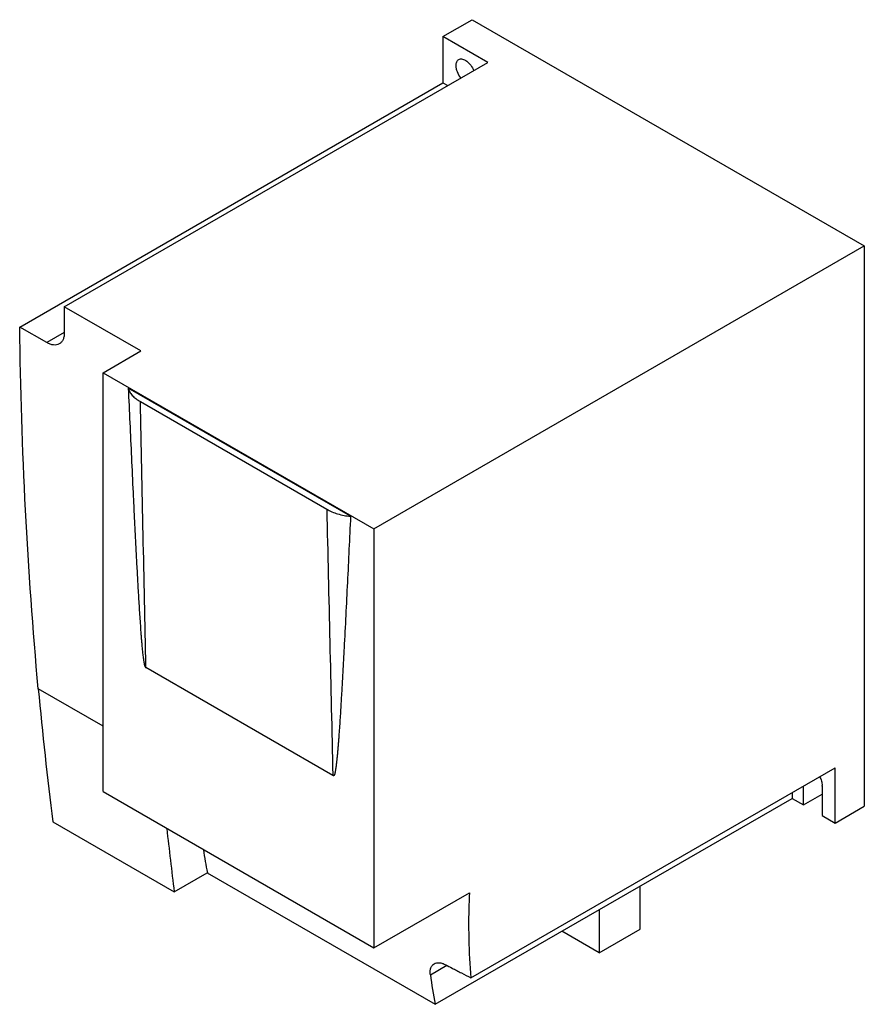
# Model space of a CAD drawing. Header units: millimetres. Extents: x 24 to 184, y 51 to 238.
import ezdxf

# ---------------------------------------------------------------- set-up
doc = ezdxf.new("R2010")
doc.units = ezdxf.units.MM
doc.header["$LTSCALE"] = 18.812764
doc.layers.get('0').update_dxf_attribs({"linetype": 'CONTINUOUS'})

msp = doc.modelspace()

# ---------------------------------------------------------------- linework, layer by layer
at = {"color": 7, "linetype": 'Continuous'}
for p, q in [((103.8, 234.73), (109.31, 237.91)), ((109.31, 237.91), (183.56, 195.05)), ((103.8, 234.73), (103.8, 225.96)), ((112.28, 229.83), (103.8, 234.73)), ((32.09, 183.53), (112.28, 229.83)), ((23.67, 179.7), (103.8, 225.96)), ((103.8, 225.96), (104.69, 225.45)), ((90.72, 141.45), (183.56, 195.05)), ((183.56, 195.05), (183.56, 88.9)), ((46.58, 175.16), (32.09, 183.53)), ((28.81, 176.74), (23.67, 179.7)), ((32.12, 178.65), (28.81, 176.74)), ((39.45, 171.04), (46.58, 175.16)), ((39.45, 91.68), (39.45, 171.04)), ((39.45, 171.04), (90.72, 141.45)), ((86.31, 143.84), (44.22, 168.14)), ((46.51, 165.58), (81.8, 145.21)), ((90.72, 141.45), (90.72, 62.08)), ((47.58, 115.26), (82.95, 94.83)), ((39.45, 104.06), (27.19, 111.14)), ((109.08, 56.4), (178.04, 96.21)), ((178.04, 85.72), (178.04, 96.21)), ((39.45, 91.68), (90.72, 62.08)), ((169.91, 91.52), (169.91, 90.41)), ((172.03, 89.19), (172.03, 92.74)), ((175.57, 92.69), (175.57, 87.15)), ((102.33, 51.39), (169.91, 90.41)), ((169.91, 90.41), (172.03, 89.19)), ((172.03, 89.19), (175.57, 91.23)), ((178.04, 85.72), (183.56, 88.9)), ((29.94, 85.95), (52.92, 72.68)), ((175.57, 87.15), (178.04, 85.72)), ((52.92, 72.68), (59.19, 76.3)), ((59.19, 76.3), (102.33, 51.39)), ((141.13, 65.63), (141.13, 73.8)), ((90.72, 62.08), (108.82, 72.53)), ((133.35, 69.31), (133.35, 61.14)), ((133.35, 61.14), (141.13, 65.63)), ((133.35, 61.14), (126.28, 65.23)), ((101.41, 56.99), (104.52, 58.78))]:
    msp.add_line(p, q, dxfattribs=at)
for centre, radius, start, end in [((984.01, 187.18), 951.93, 180.21996, 180.51373), ((869.52, 190.58), 846.07, 185.38812, 187.10422), ((173.36, 92.86), 2.22, 355.787, 0.0448), ((869.01, 174.59), 822.42, 186.27424, 187.11796), ((145.68, 93.37), 88.15, 188.2892, 191.1663), ((233.3, 66.14), 124.65, 177.0615, 179.9674), ((191.14, 68.87), 90.51, 187.5408, 191.1295)]:
    msp.add_arc(centre, radius, start, end, dxfattribs=at)
for points, knots in [([(106.27, 229.22), (106.27, 229.35), (106.29, 229.59), (106.39, 229.92), (106.55, 230.19), (106.71, 230.32), (106.79, 230.36)], [0, 0, 0, 0, 0.289545, 0.549137, 0.782278, 1, 1, 1, 1]), ([(106.79, 230.36), (106.89, 230.42), (107.12, 230.5), (107.51, 230.47), (107.92, 230.33), (108.48, 229.97), (109.11, 229.29), (109.47, 228.62), (109.6, 228.25)], [0, 0, 0, 0, 0.087935, 0.184383, 0.294417, 0.419086, 0.701896, 1, 1, 1, 1]), ([(107.21, 226.87), (106.93, 227.21), (106.58, 227.79), (106.32, 228.61), (106.27, 229.02), (106.27, 229.22)], [0, 0, 0, 0, 0.520751, 0.771464, 1, 1, 1, 1]), ([(27.19, 111.13), (26.16, 122.41), (24.54, 145.25), (23.82, 168.13), (23.67, 179.7)], [0, 0, 0, 0, 0.494403, 1, 1, 1, 1]), ([(32.12, 178.65), (32.12, 178.41), (32.09, 177.96), (31.91, 177.34), (31.61, 176.83), (31.32, 176.59), (31.16, 176.5)], [0, 0, 0, 0, 0.290858, 0.550462, 0.783039, 1, 1, 1, 1]), ([(31.16, 176.5), (31.01, 176.41), (30.65, 176.28), (30.06, 176.27), (29.43, 176.42), (29.02, 176.62), (28.81, 176.74)], [0, 0, 0, 0, 0.216367, 0.448991, 0.708903, 1, 1, 1, 1]), ([(44.22, 168.14), (44.32, 165.94), (44.52, 161.55), (44.82, 154.96), (45.08, 149.47), (45.29, 145.07), (45.45, 141.77), (45.62, 138.47), (45.79, 135.16), (45.94, 132.41), (46.06, 130.2), (46.16, 128.54), (46.26, 126.88), (46.36, 125.22), (46.48, 123.55), (46.58, 122.16), (46.66, 121.05), (46.73, 120.21), (46.8, 119.37), (46.88, 118.52), (46.97, 117.67), (47.05, 117.03), (47.11, 116.61), (47.15, 116.39), (47.18, 116.17), (47.22, 115.99), (47.25, 115.84), (47.27, 115.73), (47.3, 115.62), (47.34, 115.51), (47.38, 115.39), (47.42, 115.29), (47.49, 115.22), (47.55, 115.23), (47.57, 115.25), (47.58, 115.26)], [0, 0, 0, 0, 0.124024, 0.248105, 0.372267, 0.434389, 0.496546, 0.558747, 0.621007, 0.683343, 0.714549, 0.745788, 0.777066, 0.808395, 0.839789, 0.871274, 0.887062, 0.90289, 0.918771, 0.934722, 0.950775, 0.966994, 0.97109, 0.975209, 0.97936, 0.983554, 0.985672, 0.987809, 0.989972, 0.992168, 0.994413, 0.996711, 0.998643, 0.999329, 1, 1, 1, 1]), ([(44.22, 168.14), (44.28, 167.89), (44.48, 167.39), (44.98, 166.71), (45.67, 166.09), (46.21, 165.74), (46.51, 165.58)], [0, 0, 0, 0, 0.214827, 0.450182, 0.711485, 1, 1, 1, 1]), ([(47.58, 115.26), (47.4, 123.64), (47.04, 140.42), (46.69, 157.19), (46.51, 165.58)], [0, 0, 0, 0, 0.500002, 1, 1, 1, 1]), ([(81.8, 145.21), (82.43, 144.82), (83.91, 144.2), (85.48, 143.91), (86.31, 143.84)], [0, 0, 0, 0, 0.473087, 1, 1, 1, 1]), ([(81.8, 145.21), (81.99, 136.81), (82.38, 120.02), (82.76, 103.23), (82.95, 94.83)], [0, 0, 0, 0, 0.500002, 1, 1, 1, 1]), ([(86.31, 143.84), (86.21, 141.75), (86.01, 137.59), (85.71, 131.34), (85.4, 125.1), (85.13, 119.9), (84.91, 115.75), (84.74, 112.64), (84.56, 109.53), (84.41, 106.95), (84.27, 104.89), (84.17, 103.34), (84.08, 102.06), (84, 101.04), (83.94, 100.27), (83.87, 99.51), (83.81, 98.75), (83.74, 98.12), (83.69, 97.61), (83.65, 97.24), (83.61, 96.86), (83.56, 96.49), (83.51, 96.13), (83.46, 95.82), (83.42, 95.58), (83.39, 95.4), (83.35, 95.23), (83.32, 95.09), (83.29, 94.98), (83.26, 94.9), (83.23, 94.82), (83.2, 94.76), (83.17, 94.71), (83.15, 94.68), (83.12, 94.66), (83.08, 94.65), (83.04, 94.68), (82.99, 94.74), (82.96, 94.8), (82.95, 94.84)], [0, 0, 0, 0, 0.126167, 0.25227, 0.378284, 0.504169, 0.567042, 0.629851, 0.692573, 0.755172, 0.786409, 0.817588, 0.848691, 0.864207, 0.879691, 0.895137, 0.910537, 0.925874, 0.933513, 0.941127, 0.94871, 0.956255, 0.963749, 0.971175, 0.974852, 0.978497, 0.9821, 0.985642, 0.987381, 0.989091, 0.99076, 0.992369, 0.993142, 0.993888, 0.994606, 0.995352, 0.996331, 0.997537, 1, 1, 1, 1]), ([(175.11, 94.51), (175.25, 94.25), (175.48, 93.71), (175.58, 93.13), (175.58, 92.86)], [0, 0, 0, 0, 0.525404, 1, 1, 1, 1]), ([(108.66, 66.22), (108.66, 65.38), (108.69, 62.1), (108.87, 58.83), (109.08, 56.4)], [0, 0, 0, 0, 0.254842, 1, 1, 1, 1]), ([(101.41, 56.99), (101.38, 57.22), (101.36, 57.66), (101.46, 58.27), (101.72, 58.77), (101.99, 59), (102.13, 59.08)], [0, 0, 0, 0, 0.297847, 0.557463, 0.786113, 1, 1, 1, 1]), ([(102.13, 59.08), (102.27, 59.16), (102.59, 59.28), (103.14, 59.29), (103.73, 59.16), (104.12, 58.99), (104.33, 58.88)], [0, 0, 0, 0, 0.20882, 0.439613, 0.702317, 1, 1, 1, 1]), ([(104.33, 58.88), (104.72, 58.68), (105.41, 58.31), (106.41, 57.79), (107.6, 57.18), (108.49, 56.71), (109.08, 56.4)], [0, 0, 0, 0, 0.249541, 0.437254, 0.625413, 1, 1, 1, 1])]:
    msp.add_open_spline(points, degree=3, knots=knots, dxfattribs=at)

doc.saveas('drawing.dxf')
